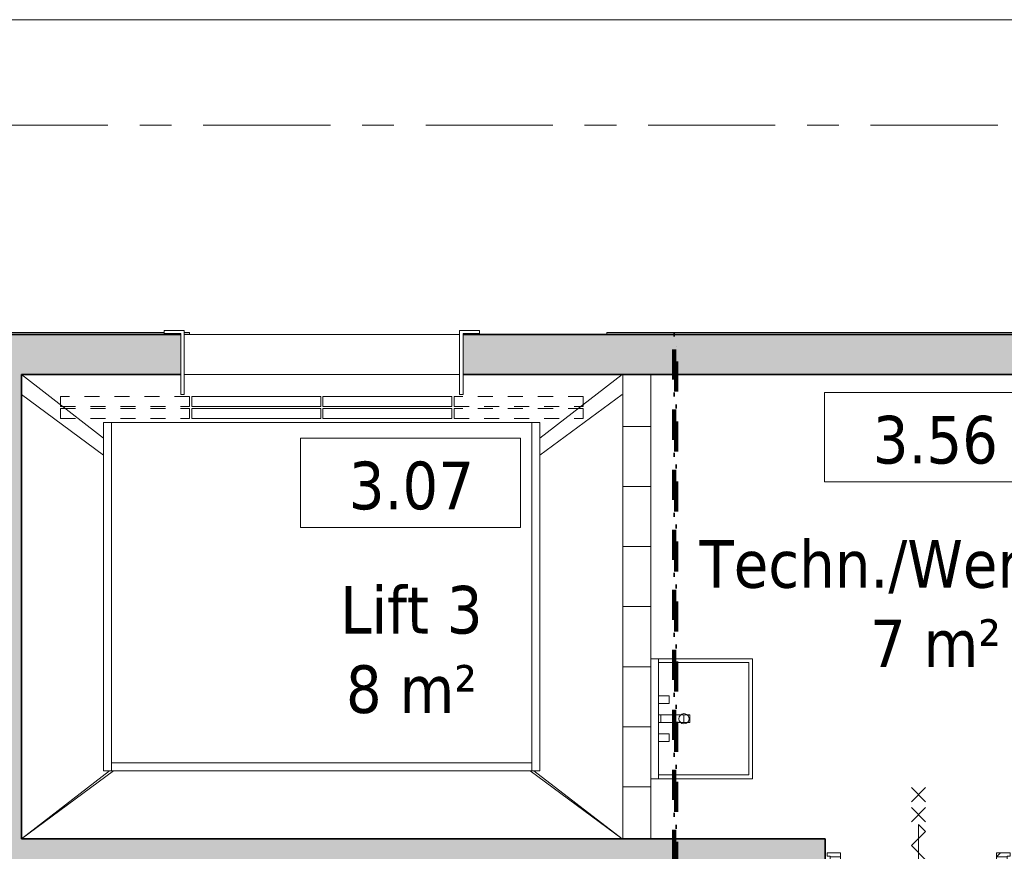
# Model space of a CAD drawing. Extents: x 3165 to 57695, y -7842 to 39081.
# Tile 114 of 248: x 37807 to 42726, y 21199 to 25355. Entities that reach past the tile are written whole.
import ezdxf

# ---------------------------------------------------------------- set-up
doc = ezdxf.new("R2010")
doc.units = 0
doc.header["$LTSCALE"] = 50
for name, pattern in [('Onderlegger 3e verdieping$0$brandscheiding 2', [6, 0, -1.5, 3, -1.5]), ('Onderlegger 3e verdieping$0$gestippeld-fijn', [3, 1.5, -1.5]), ('Onderlegger 3e verdieping$0$stramien', [22.225, 12.7, -3.175, 3.175, -3.175])]:
    doc.linetypes.add(name, pattern=pattern)
doc.layers.get('0').update_dxf_attribs({"linetype": 'CONTINUOUS'})
for name, color, linetype, lineweight in [('Onderlegger 3e verdieping$0$A-AREA-IDEN', 8, 'CONTINUOUS', 18), ('Onderlegger 3e verdieping$0$A-DETL', 8, 'CONTINUOUS', 18), ('Onderlegger 3e verdieping$0$A-DETL-GENF', 8, 'CONTINUOUS', 18), ('Onderlegger 3e verdieping$0$A-DOOR', 8, 'CONTINUOUS', 25), ('Onderlegger 3e verdieping$0$A-FLOR-OTLN', 8, 'CONTINUOUS', 18), ('Onderlegger 3e verdieping$0$A-GENM', 8, 'CONTINUOUS', 18), ('Onderlegger 3e verdieping$0$A-WALL', 8, 'CONTINUOUS', 25), ('Onderlegger 3e verdieping$0$A-WALL-PATT', 8, 'CONTINUOUS', 50), ('Onderlegger 3e verdieping$0$I-WALL', 8, 'CONTINUOUS', 25), ('Onderlegger 3e verdieping$0$P-SANR-FIXT', 8, 'CONTINUOUS', 18), ('Onderlegger 3e verdieping$0$S-GRID', 8, 'CONTINUOUS', 18), ('Onderlegger 3e verdieping$0$Shaft Openings', 8, 'CONTINUOUS', 18)]:
    doc.layers.add(name, color=color, linetype=linetype, lineweight=lineweight)
doc.styles.add('Onderlegger 3e verdieping$0$Tahoma_1', font='TAHOMA.TTF', dxfattribs={"height": 238.040123})
pattern_1 = [(45, (-42297.6, -21161.4), (-91.92388, 91.92388), [])]

# ---------------------------------------------------------------- blocks, each defined once
blk = doc.blocks.new('Onderlegger 3e verdieping$0$32_KA_hout_montage_67-139-enkele_deur - H830_b60 hoogte 2110-5633657-Plotview 3e Verdieping - schaal 1 op 100')
at = {"layer": 'Onderlegger 3e verdieping$0$A-DOOR', "lineweight": 18}
h = blk.add_hatch(dxfattribs=at)
h.set_pattern_fill('FP_102', color=256, style=0, pattern_type=2)
h.set_pattern_definition(pattern_1)
h.paths.add_polyline_path([(-415, -110.2), (-415, -65.2), (-390, -65.2), (-390, 8.8), (-442, 8.8), (-442, -94.2), (-457, -94.2), (-457, -110.2)], flags=0)
h.paths.add_polyline_path([(415, -110.2), (457, -110.2), (457, -94.2), (442, -94.2), (442, 8.8), (390, 8.8), (390.5, -65.2), (415, -65.2), (415, -105.2)], flags=0)
at = {"layer": 'Onderlegger 3e verdieping$0$A-GENM'}
h = blk.add_hatch(dxfattribs=at)
h.set_pattern_fill('FP_102', color=256, style=0, pattern_type=2)
h.set_pattern_definition(pattern_1)
h.paths.add_polyline_path([(390.5, 8.9), (442, 8.9), (442, 12.9), (457, 12.9), (457, 28.9), (390, 28.9), (390, 8.9)], flags=0)
h.paths.add_polyline_path([(-442, 8.9), (-390, 8.9), (-390, 28.9), (-457, 28.9), (-457, 12.9), (-442, 12.9)], flags=0)
at = {"layer": 'Onderlegger 3e verdieping$0$A-DETL-GENF'}
for p, q in [((-35.4, 355.4), (35.4, 284.7)), ((35.4, 355.4), (-35.4, 284.7)), ((-35.4, 255.4), (35.4, 184.7)), ((35.4, 255.4), (-35.4, 184.7)), ((35.4, 136.1), (0, 171.4)), ((0, 171.4), (0, -252.8)), ((35.4, 136.1), (0, 171.4)), ((0, 171.4), (0, -252.8)), ((-35.4, 65.4), (35.4, 136.1)), ((-35.4, 65.4), (35.4, 136.1)), ((35.4, -5.3), (-35.4, 65.4)), ((35.4, -5.3), (-35.4, 65.4)), ((-35.4, -76.1), (35.4, -5.3)), ((-35.4, -76.1), (35.4, -5.3)), ((35.4, -146.8), (-35.4, -76.1)), ((35.4, -146.8), (-35.4, -76.1)), ((-35.4, -217.5), (35.4, -146.8)), ((-35.4, -217.5), (35.4, -146.8)), ((0, -252.8), (-35.4, -217.5)), ((0, -252.8), (-35.4, -217.5)), ((-35.4, -336.8), (35.4, -266.1)), ((35.4, -336.8), (-35.4, -266.1)), ((-35.4, -425.5), (35.4, -354.8)), ((35.4, -425.5), (-35.4, -354.8))]:
    blk.add_line(p, q, dxfattribs=at)
at = {"layer": 'Onderlegger 3e verdieping$0$A-DOOR', "lineweight": 18}
for p, q in [((-457, 12.9), (-457, 28.9)), ((-457, 28.9), (-390, 28.9)), ((-442, 12.9), (-457, 12.9)), ((-442, 8.9), (-442, 12.9)), ((-390, 8.9), (-442, 8.9)), ((-442, 8.8), (-390, 8.8)), ((-442, -94.2), (-442, 8.8)), ((-390, 28.9), (-390, 8.9)), ((-390, 8.8), (-390, -65.2)), ((390, 8.9), (390, 28.9)), ((390, 28.9), (457, 28.9)), ((442, 8.9), (390, 8.9)), ((390, 8.8), (442, 8.8)), ((390, -65.2), (390, 8.8)), ((442, 12.9), (442, 8.9)), ((457, 12.9), (442, 12.9)), ((442, 8.8), (442, -94.2)), ((457, 28.9), (457, 12.9)), ((-457, -94.2), (-442, -94.2)), ((-457, -110.2), (-457, -94.2)), ((442, -94.2), (457, -94.2)), ((457, -94.2), (457, -110.2)), ((-415, -110.2), (-457, -110.2)), ((-415, -105.2), (-415, -110.2)), ((415, -110.2), (415, -105.2)), ((457, -110.2), (415, -110.2))]:
    blk.add_line(p, q, dxfattribs=at)
at = {"layer": 'Onderlegger 3e verdieping$0$A-GENM'}
blk.add_line((415, -105.2), (415, -935.2), dxfattribs=at)
blk.add_arc((415, -105.2), 830, 180, 270, dxfattribs=at)
blk = doc.blocks.new('Onderlegger 3e verdieping$0$74_3B_wastafel staand - vierkant - Wastafel-921668-Plotview 3e Verdieping - schaal 1 op 100')
at = {"layer": 'Onderlegger 3e verdieping$0$P-SANR-FIXT'}
h = blk.add_hatch(dxfattribs=at)
h.set_pattern_fill('FP_144', color=256, style=0, pattern_type=2)
h.set_pattern_definition([(180, (0, -609.6), (5e-14, 400), [])])
h.paths.add_polyline_path([(-19.1, -174.7), (19, -174.7), (19, -97), (-19.1, -97)], flags=0)
h.paths.add_polyline_path([(-19.1, -224), (19, -224), (19, -184.7), (-19.1, -184.7)], flags=0)
for p, q in [((-300, -174.7), (-300, -58.9)), ((-300, -97), (300, -97)), ((-281, -97), (-281, -174.7)), ((-114.3, -149.9), (-114.3, -97)), ((-114.3, -97), (-76.2, -97)), ((-76.2, -97), (-76.2, -149.9)), ((-19.1, -174.7), (-19.1, -97)), ((-19.1, -97), (19, -97)), ((-19.1, -174.7), (-19.1, -97)), ((19, -97), (-19.1, -97)), ((19, -97), (19, -174.7)), ((19, -97), (19, -174.7)), ((76.2, -149.9), (76.2, -97)), ((76.2, -97), (114.3, -97)), ((114.3, -97), (114.3, -149.9)), ((280.9, -174.7), (280.9, -97)), ((300, -58.9), (300, -174.7)), ((-300, -566.9), (-300, -184.7)), ((-281, -184.7), (-281, -547.8)), ((-76.2, -149.9), (-114.3, -149.9)), ((-19.1, -224), (-19.1, -184.7)), ((-19.1, -224), (-19.1, -184.7)), ((19, -184.7), (19, -224)), ((19, -184.7), (19, -224)), ((114.3, -149.9), (76.2, -149.9)), ((280.9, -547.8), (280.9, -184.7)), ((300, -184.7), (300, -566.9)), ((19, -224), (-19.1, -224)), ((-19.1, -253.1), (-19.1, -224)), ((-19.1, -224), (19, -224)), ((19, -224), (19, -253.1)), ((19, -253.1), (-19.1, -253.1)), ((300, -566.9), (-300, -566.9)), ((-281, -547.8), (280.9, -547.8))]:
    blk.add_line(p, q, dxfattribs=at)
for start, end in [(360, 180), (180, 0)]:
    blk.add_arc((0, -224), 25.4, start, end, dxfattribs=at)
blk = doc.blocks.new('Onderlegger 3e verdieping$0$00_KU ruimtetag groot - 00_KU ruimtetag groot-3653893-Plotview 3e Verdieping - schaal 1 op 100')
at = {"layer": 'Onderlegger 3e verdieping$0$A-AREA-IDEN'}
for p, q in [((5.5, 2.164), (-5.5, 2.164)), ((-5.5, 2.164), (-5.5, -2.302)), ((5.5, -2.302), (5.5, 2.164)), ((-5.5, -2.302), (5.5, -2.302))]:
    blk.add_line(p, q, dxfattribs=at)
blk = doc.blocks.new('Onderlegger 3e verdieping')
at = {"layer": 'Onderlegger 3e verdieping$0$A-WALL-PATT', "lineweight": 18}
h = blk.add_hatch(dxfattribs=at)
h.set_pattern_fill('FP_11', color=256, style=0, pattern_type=2)
h.set_pattern_definition([(0, (0, 0), (406.4, 101.6), [33.528, -271.272, 33.528, -271.272, -1625.6]), (0, (0, 0), (406.4, 101.6), [-609.6, 33.528, -576.072, 33.528, -271.272, -711.2]), (0, (0, 0), (406.4, 101.6), [-1524, 33.528, -169.672, 33.528, -474.472]), (120, (152.4, 50.8), (-291.18818, 301.15272), [33.528, -271.272, 33.528, -271.272, -1625.6]), (120, (152.4, 50.8), (-291.18818, 301.15272), [-609.6, 33.528, -576.072, 33.528, -271.272, -711.2]), (120, (152.4, 50.8), (-291.18818, 301.15272), [-1524, 33.528, -169.672, 33.528, -474.472]), (240, (203.2, 254), (-115.21182, -402.75272), [33.528, -271.272, 33.528, -271.272, -1625.6]), (240, (203.2, 254), (-115.21182, -402.75272), [-609.6, 33.528, -576.072, 33.528, -271.272, -711.2]), (240, (203.2, 254), (-115.21182, -402.75272), [-1524, 33.528, -169.672, 33.528, -474.472])])
h.paths.add_polyline_path([(46320.6, 23781.2), (46320.6, 23791.2), (45783.6, 23791.2), (45783.6, 23786.2), (46048.6, 23786.2), (46048.6, 23781.2), (46310.6, 23781.2)], flags=0)
h.paths.add_polyline_path([(40740, 23781.2), (43768.6, 23781.2), (43768.6, 23786.2), (44099.6, 23786.2), (44099.6, 23791.2), (40740, 23791.2)], flags=0)
h.paths.add_polyline_path([(38654.9, 23781.2), (38654.9, 23791.2), (38629.9, 23791), (38629.9, 23781.2)], flags=0)
h.paths.add_polyline_path([(38529.9, 23781.2), (38612.4, 23781.2), (38612.4, 23786.2), (38529.9, 23786.2), (38529.9, 23791.2), (37154.1, 23791.2), (37154.1, 23781.2), (37737.3, 23781.2)], flags=0)
h.paths.add_polyline_path([(36016.6, 23781.2), (36016.6, 23791.2), (34919.1, 23791.2), (34919.1, 23781.2), (35880.7, 23781.2)], flags=0)
h.paths.add_polyline_path([(32116.6, 23781.2), (32126.6, 23781.2), (32126.6, 23791.2), (31916.6, 23791.2), (31916.6, 23781.2)], flags=0)
h.paths.add_polyline_path([(33086.6, 23781.2), (33781.6, 23781.2), (33781.6, 23791.2), (33086.6, 23791.2), (33086.6, 23786.2)], flags=0)
at = {"layer": 'Onderlegger 3e verdieping$0$A-WALL-PATT', "lineweight": 25}
h = blk.add_hatch(color=256, dxfattribs=at)
h.paths.add_polyline_path([(35880.7, 23581.2), (36091.6, 23581.2), (36091.6, 23781.2), (34841.6, 23781.2), (34841.6, 23581.2), (35261.8, 23581.2)], flags=0)
h.paths.add_polyline_path([(37816.6, 23581.2), (37816.6, 23781.2), (37076.6, 23781.2), (37076.6, 23581.2), (37737.3, 23581.2)], flags=0)
h.paths.add_polyline_path([(33296.6, 23581.2), (33856.6, 23581.2), (33856.6, 23781.2), (33096.6, 23781.2), (33096.6, 23581.2)], flags=0)
h = blk.add_hatch(color=256, dxfattribs=at)
h.paths.add_polyline_path([(42688.1, 23581.2), (43516.6, 23581.2), (43516.6, 23781.2), (40022.4, 23781.2), (40022.4, 23581.2), (40212.7, 23581.2)], flags=0)
h.paths.add_polyline_path([(37816.6, 23581.2), (38612.4, 23582.3), (38612.4, 23781.2), (37816.6, 23781.2)], flags=0)
blk.add_hatch(color=256, dxfattribs=at).paths.add_polyline_path([(37737.3, 21261.2), (37816.6, 21261.2), (37816.6, 23581.2), (37616.6, 23581.2), (37616.6, 21261.2)], flags=0)
at = {"layer": 'Onderlegger 3e verdieping$0$A-WALL-PATT', "lineweight": 18}
h = blk.add_hatch(dxfattribs=at)
h.set_pattern_fill('FP_103', color=256, angle=90, style=0, pattern_type=2)
h.set_pattern_definition([(0, (40820.76, 22421.2), (0, 300), [])])
h.paths.add_polyline_path([(40960.8, 21261.2), (40960.8, 23581.2), (40820.8, 23581.2), (40820.8, 21261.2), (40831.6, 21261.2)], flags=0)
at = {"layer": 'Onderlegger 3e verdieping$0$A-WALL-PATT', "lineweight": 25}
h = blk.add_hatch(color=256, dxfattribs=at)
h.paths.add_polyline_path([(43307, 21061.2), (43516.6, 21061.2), (43516.6, 21261.2), (42766.6, 21261.2), (42766.6, 21061.2)], flags=0)
h.paths.add_polyline_path([(40522.1, 21061.2), (41830.6, 21061.2), (41830.6, 21261.2), (33296.6, 21261.2), (33296.6, 21061.2), (40212.7, 21061.2)], flags=0)
at = {"layer": 'Onderlegger 3e verdieping$0$A-DETL', "lineweight": 13}
for p, q in [((38629.9, 23801.2), (38529.9, 23801.2)), ((38529.9, 23801.2), (38529.9, 23786.2)), ((38529.9, 23786.2), (38612.4, 23786.2)), ((38612.4, 23786.2), (38612.4, 23481.2)), ((38629.9, 23481.2), (38629.9, 23801.2)), ((40104.9, 23801.2), (40004.9, 23801.2)), ((40004.9, 23801.2), (40004.9, 23481.2)), ((40022.4, 23481.2), (40022.4, 23786.2)), ((40022.4, 23786.2), (40104.9, 23786.2)), ((40104.9, 23786.2), (40104.9, 23801.2)), ((37816.6, 23481.2), (38226.6, 23177.8)), ((38612.4, 23481.2), (38629.9, 23481.2)), ((40004.9, 23481.2), (40022.4, 23481.2)), ((40816.6, 23481.2), (40406.6, 23177.8)), ((38276.4, 21601.5), (37816.6, 21261.2)), ((40356.8, 21601.5), (40816.6, 21261.2))]:
    blk.add_line(p, q, dxfattribs=at)
at = {"layer": 'Onderlegger 3e verdieping$0$A-DETL', "linetype": 'Onderlegger 3e verdieping$0$gestippeld-fijn'}
for p, q in [((38655.8, 23471.2), (38010.8, 23471.2)), ((38010.8, 23471.2), (38010.8, 23421.2)), ((38655.8, 23421.2), (38655.8, 23471.2)), ((39977.4, 23471.2), (39977.4, 23421.2)), ((40621.6, 23471.2), (39977.4, 23471.2)), ((40621.6, 23421.2), (40621.6, 23471.2)), ((38010.8, 23421.2), (38655.8, 23421.2)), ((39977.4, 23421.2), (40621.6, 23421.2)), ((38010.8, 23411.2), (38010.8, 23361.2)), ((38010.8, 23411.2), (38655.8, 23411.2)), ((38655.8, 23361.2), (38655.8, 23411.2)), ((40621.6, 23411.2), (39977.4, 23411.2)), ((39977.4, 23411.2), (39977.4, 23361.2)), ((40621.6, 23361.2), (40621.6, 23411.2)), ((38010.8, 23361.2), (38655.8, 23361.2)), ((39977.4, 23361.2), (40621.6, 23361.2))]:
    blk.add_line(p, q, dxfattribs=at)
at = {"layer": 'Onderlegger 3e verdieping$0$A-DETL'}
for p, q in [((39311.6, 23471.2), (38666.6, 23471.2)), ((38666.6, 23471.2), (38666.6, 23421.2)), ((39311.6, 23421.2), (39311.6, 23471.2)), ((39322.4, 23471.2), (39322.4, 23421.2)), ((39966.6, 23471.2), (39322.4, 23471.2)), ((39966.6, 23421.2), (39966.6, 23471.2)), ((38666.6, 23421.2), (39311.6, 23421.2)), ((39322.4, 23421.2), (39966.6, 23421.2)), ((39311.6, 23411.2), (38666.6, 23411.2)), ((38666.6, 23411.2), (38666.6, 23361.2)), ((39311.6, 23361.2), (39311.6, 23411.2)), ((39322.4, 23411.2), (39322.4, 23361.2)), ((39966.6, 23411.2), (39322.4, 23411.2)), ((39966.6, 23361.2), (39966.6, 23411.2)), ((38266.6, 23341.2), (38226.6, 23341.2)), ((38226.6, 23341.2), (38226.6, 21601.5)), ((38266.6, 23341.2), (38266.6, 21641.5)), ((40366.6, 23341.2), (38266.6, 23341.2)), ((38666.6, 23361.2), (39311.6, 23361.2)), ((39322.4, 23361.2), (39966.6, 23361.2)), ((40406.6, 23341.2), (40366.6, 23341.2)), ((40366.6, 21641.5), (40366.6, 23341.2)), ((40406.6, 21601.5), (40406.6, 23341.2)), ((38226.6, 21601.5), (38266.6, 21601.5)), ((38266.6, 21601.5), (38266.6, 21641.5)), ((38266.6, 21641.5), (40366.6, 21641.5)), ((38266.6, 21601.5), (40366.6, 21601.5)), ((40366.6, 21601.5), (40366.6, 21641.5)), ((40366.6, 21601.5), (40406.6, 21601.5))]:
    blk.add_line(p, q, dxfattribs=at)
at = {"layer": 'Onderlegger 3e verdieping$0$A-FLOR-OTLN'}
for p, q in [((26516.6, 25355.2), (43303.6, 25355.2)), ((40004.9, 23781.2), (38654.9, 23781.2)), ((38629.9, 23581.2), (40004.9, 23581.2))]:
    blk.add_line(p, q, dxfattribs=at)
at = {"layer": 'Onderlegger 3e verdieping$0$A-GENM', "linetype": 'Onderlegger 3e verdieping$0$brandscheiding 2', "lineweight": 100}
for p, q in [((41076.6, 23781.2), (41076.6, 21021.2)), ((41086.6, 23781.2), (41076.6, 23781.2)), ((41086.6, 21021.2), (41086.6, 23781.2))]:
    blk.add_line(p, q, dxfattribs=at)
at = {"layer": 'Onderlegger 3e verdieping$0$A-WALL', "lineweight": 35}
for p, q in [((37816.6, 23781.2), (37076.6, 23781.2)), ((38612.4, 23781.2), (37816.6, 23781.2)), ((43516.6, 23781.2), (40022.4, 23781.2)), ((37816.6, 21261.2), (37816.6, 23581.2)), ((37816.6, 23581.2), (38612.4, 23581.2)), ((40022.4, 23581.2), (43516.6, 23581.2)), ((41830.6, 21261.2), (37816.6, 21261.2)), ((41830.6, 21061.2), (41830.6, 21261.2))]:
    blk.add_line(p, q, dxfattribs=at)
at = {"layer": 'Onderlegger 3e verdieping$0$I-WALL', "lineweight": 18}
for p, q in [((38529.9, 23791.2), (37154.1, 23791.2)), ((37154.1, 23781.2), (38612.4, 23781.2)), ((38654.9, 23791.2), (38629.9, 23791.2)), ((38629.9, 23781.2), (38654.9, 23781.2)), ((38654.9, 23781.2), (38654.9, 23791.2)), ((44099.6, 23791.2), (40740, 23791.2)), ((40740, 23791.2), (40740, 23781.2)), ((40740, 23781.2), (43768.6, 23781.2)), ((40960.8, 23581.2), (40820.8, 23581.2)), ((40820.8, 23581.2), (40820.8, 21261.2)), ((40960.8, 21261.2), (40960.8, 23581.2)), ((40820.8, 21261.2), (40960.8, 21261.2))]:
    blk.add_line(p, q, dxfattribs=at)
at = {"layer": 'Onderlegger 3e verdieping$0$S-GRID', "linetype": 'Onderlegger 3e verdieping$0$stramien'}
blk.add_line((3164.6, 24828.2), (56107.8, 24828.2), dxfattribs=at)
at = {"layer": 'Onderlegger 3e verdieping$0$Shaft Openings'}
for p, q in [((37816.6, 23581.2), (38226.6, 23264.1)), ((40816.6, 23581.2), (40406.6, 23264.1)), ((38256.6, 21601.5), (37816.6, 21261.2)), ((40376.6, 21601.5), (40816.6, 21261.2))]:
    blk.add_line(p, q, dxfattribs=at)
at = {"layer": 'Onderlegger 3e verdieping$0$A-AREA-IDEN', "xscale": 99.99999999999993, "yscale": 99.99999999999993, "zscale": 99.99999999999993}
for p in [(42377.2, 23275.8), (39759.7, 23046.9)]:
    blk.add_blockref('Onderlegger 3e verdieping$0$00_KU ruimtetag groot - 00_KU ruimtetag groot-3653893-Plotview 3e Verdieping - schaal 1 op 100', p, dxfattribs=at)
at = {"layer": 'Onderlegger 3e verdieping$0$A-DOOR'}
blk.add_blockref('Onderlegger 3e verdieping$0$32_KA_hout_montage_67-139-enkele_deur - H830_b60 hoogte 2110-5633657-Plotview 3e Verdieping - schaal 1 op 100', (42297.6, 21161.4), dxfattribs=at)
at = {"layer": 'Onderlegger 3e verdieping$0$P-SANR-FIXT', "rotation": 90.00000000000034}
blk.add_blockref('Onderlegger 3e verdieping$0$74_3B_wastafel staand - vierkant - Wastafel-921668-Plotview 3e Verdieping - schaal 1 op 100', (40901.9, 21861.2), dxfattribs=at)
at = {"layer": 'Onderlegger 3e verdieping$0$A-AREA-IDEN', "char_height": 238.04, "attachment_point": 2, "line_spacing_factor": 1.000232, "style": 'Onderlegger 3e verdieping$0$Tahoma_1'}
for s, insert, width in [('3.56', (42381.8, 23375.1), 768), ('3.07', (39764.3, 23146.2), 768), ('Techn./Werkkast\\P7 m²', (42381.8, 22754), 2931), ('Lift 3\\P8 m²', (39764.3, 22525.1), 882)]:
    blk.add_mtext(s, dxfattribs=dict(at, insert=insert, width=width))

msp = doc.modelspace()

# ---------------------------------------------------------------- block references
msp.add_blockref('Onderlegger 3e verdieping', (0, 0))

doc.saveas('drawing.dxf')
